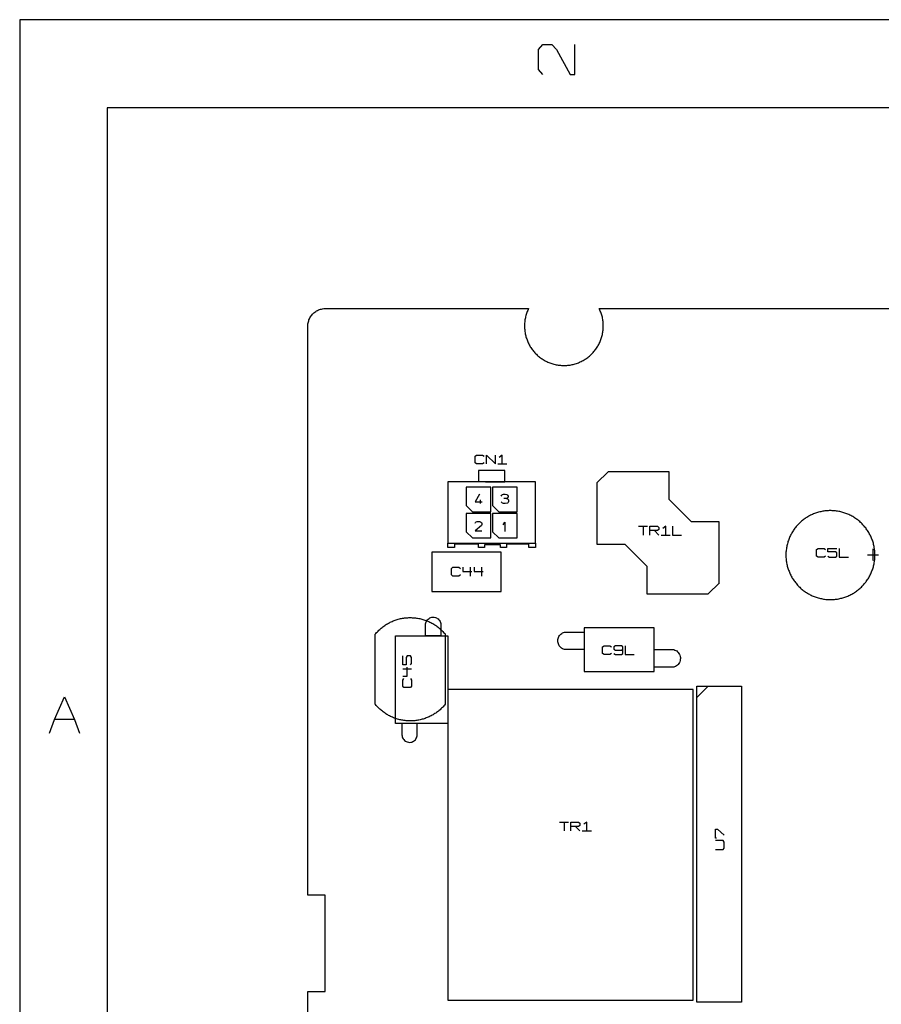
# Model space of a CAD drawing. Extents: x -93 to 502, y -337 to 504.
# Tile 9 of 15: x -93 to 185, y 185 to 504. Entities that reach past the tile are written whole.
import ezdxf

# ---------------------------------------------------------------- set-up
doc = ezdxf.new("R2010")
doc.units = 0
doc.layers.add('1', color=1, linetype='CONTINUOUS')

msp = doc.modelspace()

# ---------------------------------------------------------------- linework, layer by layer
at = {"layer": '1'}
for p, q in [((501.08, 503.6), (-93.1, 503.6)), ((-93.1, 503.6), (-93.1, -336.68)), ((74.5, 493.97), (75.98, 495.6)), ((74.5, 487.5), (74.5, 493.97)), ((75.98, 495.6), (78.9, 495.6)), ((78.9, 495.6), (80.38, 493.97)), ((80.38, 493.97), (84.8, 485.9)), ((86.28, 485.9), (86.28, 495.6)), ((75.98, 485.9), (74.5, 487.5)), ((84.8, 485.9), (86.28, 485.9)), ((472.78, 475.12), (-64.8, 475.12)), ((-64.8, 475.12), (-64.8, -308.2)), ((0.68, 407.25), (0.85, 407.57)), ((0.85, 407.57), (1.05, 407.85)), ((1.05, 407.85), (1.25, 408.12)), ((1.25, 408.12), (1.48, 408.4)), ((1.48, 408.4), (1.73, 408.65)), ((1.73, 408.65), (1.98, 408.87)), ((1.98, 408.87), (2.25, 409.1)), ((2.25, 409.1), (2.55, 409.3)), ((2.55, 409.3), (2.83, 409.47)), ((2.83, 409.47), (3.15, 409.65)), ((3.15, 409.65), (3.45, 409.8)), ((3.45, 409.8), (3.78, 409.92)), ((3.78, 409.92), (4.13, 410.02)), ((4.13, 410.02), (4.45, 410.1)), ((4.45, 410.1), (4.8, 410.17)), ((4.8, 410.17), (5.15, 410.22)), ((5.15, 410.22), (5.5, 410.25)), ((5.5, 410.25), (5.65, 410.25)), ((5.65, 410.25), (71.35, 410.25)), ((70.33, 407.3), (70.25, 406.95)), ((70.4, 407.62), (70.33, 407.3)), ((70.48, 407.97), (70.4, 407.62)), ((70.58, 408.3), (70.48, 407.97)), ((70.68, 408.62), (70.58, 408.3)), ((70.8, 408.95), (70.68, 408.62)), ((70.93, 409.27), (70.8, 408.95)), ((71.05, 409.6), (70.93, 409.27)), ((71.2, 409.92), (71.05, 409.6)), ((71.35, 410.25), (71.2, 409.92)), ((94.25, 410.05), (94.15, 410.25)), ((94.15, 410.25), (316.08, 410.25)), ((94.4, 409.75), (94.25, 410.05)), ((94.53, 409.42), (94.4, 409.75)), ((94.65, 409.1), (94.53, 409.42)), ((94.78, 408.77), (94.65, 409.1)), ((94.88, 408.45), (94.78, 408.77)), ((95, 408.1), (94.88, 408.45)), ((95.08, 407.77), (95, 408.1)), ((95.18, 407.42), (95.08, 407.77)), ((95.23, 407.1), (95.18, 407.42)), ((0, 404.92), (0.05, 405.27)), ((0, 404.57), (0, 404.92)), ((0, 220.67), (0, 404.57)), ((0.05, 405.27), (0.1, 405.62)), ((0.1, 405.62), (0.18, 405.97)), ((0.18, 405.97), (0.28, 406.3)), ((0.28, 406.3), (0.38, 406.62)), ((0.38, 406.62), (0.53, 406.95)), ((0.53, 406.95), (0.68, 407.25)), ((70.05, 405.22), (70.03, 404.87)), ((70.03, 404.87), (70.03, 404.52)), ((70.03, 404.52), (70.03, 404.17)), ((70.03, 404.17), (70.05, 403.82)), ((70.1, 405.92), (70.05, 405.57)), ((70.05, 405.57), (70.05, 405.22)), ((70.13, 406.27), (70.1, 405.92)), ((70.18, 406.6), (70.13, 406.27)), ((70.25, 406.95), (70.18, 406.6)), ((95.3, 406.75), (95.23, 407.1)), ((95.35, 406.4), (95.3, 406.75)), ((95.4, 406.07), (95.35, 406.4)), ((95.43, 405.72), (95.4, 406.07)), ((95.48, 405.37), (95.43, 405.72)), ((95.48, 405.02), (95.48, 405.37)), ((95.48, 404.67), (95.48, 405.02)), ((95.48, 404.32), (95.48, 404.67)), ((95.48, 403.97), (95.48, 404.32)), ((70.05, 403.82), (70.08, 403.47)), ((70.08, 403.47), (70.1, 403.15)), ((70.1, 403.15), (70.15, 402.8)), ((70.15, 402.8), (70.2, 402.45)), ((70.2, 402.45), (70.28, 402.1)), ((70.28, 402.1), (70.35, 401.77)), ((70.35, 401.77), (70.43, 401.42)), ((70.43, 401.42), (70.5, 401.1)), ((70.5, 401.1), (70.6, 400.75)), ((94.95, 400.9), (95.05, 401.22)), ((95.05, 401.22), (95.13, 401.57)), ((95.13, 401.57), (95.2, 401.9)), ((95.2, 401.9), (95.28, 402.25)), ((95.28, 402.25), (95.33, 402.6)), ((95.33, 402.6), (95.38, 402.95)), ((95.38, 402.95), (95.43, 403.27)), ((95.43, 403.27), (95.45, 403.62)), ((95.45, 403.62), (95.48, 403.97)), ((70.6, 400.75), (70.73, 400.42)), ((70.73, 400.42), (70.85, 400.1)), ((70.85, 400.1), (70.98, 399.77)), ((70.98, 399.77), (71.1, 399.45)), ((71.1, 399.45), (71.25, 399.15)), ((71.25, 399.15), (71.4, 398.82)), ((71.4, 398.82), (71.55, 398.52)), ((71.55, 398.52), (71.73, 398.22)), ((71.73, 398.22), (71.9, 397.92)), ((71.9, 397.92), (72.1, 397.62)), ((93.5, 397.75), (93.68, 398.05)), ((93.68, 398.05), (93.85, 398.35)), ((93.85, 398.35), (94.03, 398.65)), ((94.03, 398.65), (94.18, 398.95)), ((94.18, 398.95), (94.33, 399.27)), ((94.33, 399.27), (94.48, 399.6)), ((94.48, 399.6), (94.6, 399.92)), ((94.6, 399.92), (94.73, 400.25)), ((94.73, 400.25), (94.85, 400.57)), ((94.85, 400.57), (94.95, 400.9)), ((72.1, 397.62), (72.3, 397.32)), ((72.3, 397.32), (72.5, 397.05)), ((72.5, 397.05), (72.7, 396.77)), ((72.7, 396.77), (72.93, 396.5)), ((72.93, 396.5), (73.15, 396.22)), ((73.15, 396.22), (73.38, 395.97)), ((73.38, 395.97), (73.63, 395.72)), ((73.63, 395.72), (73.85, 395.47)), ((73.85, 395.47), (74.13, 395.22)), ((74.13, 395.22), (74.38, 395)), ((74.38, 395), (74.63, 394.77)), ((74.63, 394.77), (74.9, 394.55)), ((90.45, 394.42), (90.73, 394.65)), ((90.73, 394.65), (91, 394.87)), ((91, 394.87), (91.25, 395.1)), ((91.25, 395.1), (91.5, 395.32)), ((91.5, 395.32), (91.75, 395.57)), ((91.75, 395.57), (92, 395.82)), ((92, 395.82), (92.23, 396.07)), ((92.23, 396.07), (92.48, 396.35)), ((92.48, 396.35), (92.68, 396.62)), ((92.68, 396.62), (92.9, 396.9)), ((92.9, 396.9), (93.1, 397.17)), ((93.1, 397.17), (93.3, 397.45)), ((93.3, 397.45), (93.5, 397.75)), ((74.9, 394.55), (75.18, 394.35)), ((75.18, 394.35), (75.48, 394.15)), ((75.48, 394.15), (75.75, 393.95)), ((75.75, 393.95), (76.05, 393.75)), ((76.05, 393.75), (76.35, 393.57)), ((76.35, 393.57), (76.65, 393.4)), ((76.65, 393.4), (76.95, 393.25)), ((76.95, 393.25), (77.28, 393.1)), ((77.28, 393.1), (77.58, 392.95)), ((77.58, 392.95), (77.9, 392.8)), ((77.9, 392.8), (78.23, 392.67)), ((78.23, 392.67), (78.55, 392.55)), ((78.55, 392.55), (78.9, 392.45)), ((78.9, 392.45), (79.23, 392.35)), ((79.23, 392.35), (79.55, 392.25)), ((79.55, 392.25), (79.9, 392.17)), ((79.9, 392.17), (80.23, 392.1)), ((80.23, 392.1), (80.58, 392.05)), ((80.58, 392.05), (80.93, 391.97)), ((80.93, 391.97), (81.28, 391.95)), ((81.28, 391.95), (81.63, 391.9)), ((81.63, 391.9), (81.95, 391.87)), ((81.95, 391.87), (82.3, 391.85)), ((82.3, 391.85), (82.65, 391.85)), ((82.65, 391.85), (83, 391.85)), ((83, 391.85), (83.35, 391.87)), ((83.35, 391.87), (83.7, 391.87)), ((83.7, 391.87), (84.05, 391.92)), ((84.05, 391.92), (84.4, 391.95)), ((84.4, 391.95), (84.73, 392)), ((84.73, 392), (85.08, 392.07)), ((85.08, 392.07), (85.43, 392.12)), ((85.43, 392.12), (85.75, 392.2)), ((85.75, 392.2), (86.1, 392.3)), ((86.1, 392.3), (86.43, 392.4)), ((86.43, 392.4), (86.78, 392.5)), ((86.78, 392.5), (87.1, 392.62)), ((87.1, 392.62), (87.43, 392.72)), ((87.43, 392.72), (87.75, 392.87)), ((87.75, 392.87), (88.05, 393)), ((88.05, 393), (88.38, 393.15)), ((88.38, 393.15), (88.68, 393.32)), ((88.68, 393.32), (89, 393.47)), ((89, 393.47), (89.3, 393.65)), ((89.3, 393.65), (89.6, 393.85)), ((89.6, 393.85), (89.88, 394.02)), ((89.88, 394.02), (90.18, 394.22)), ((90.18, 394.22), (90.45, 394.42)), ((54.05, 362.5), (54.53, 362.85)), ((54.53, 362.85), (56.48, 362.85)), ((56.48, 362.85), (56.95, 362.5)), ((57.73, 360.02), (57.73, 362.85)), ((57.73, 362.85), (60.63, 360.02)), ((60.63, 360.02), (60.63, 362.85)), ((62.85, 362.85), (61.88, 362.15)), ((62.85, 360.02), (62.85, 362.85)), ((54.05, 360.37), (54.05, 362.5)), ((54.53, 360.02), (54.05, 360.37)), ((56.48, 360.02), (54.53, 360.02)), ((56.95, 360.37), (56.48, 360.02)), ((61.4, 360.02), (64.3, 360.02)), ((63.65, 357.9), (55.18, 357.9)), ((55.18, 357.9), (55.18, 354.22)), ((63.65, 354.22), (63.65, 357.9)), ((97.03, 357.52), (93.43, 353.92)), ((116.78, 357.52), (97.03, 357.52)), ((116.78, 348.52), (116.78, 357.52)), ((45.28, 354.22), (45.28, 334.42)), ((73.55, 354.22), (45.28, 354.22)), ((57.43, 354.22), (63.65, 354.22)), ((73.55, 334.42), (73.55, 354.22)), ((93.43, 353.92), (93.43, 334.15)), ((59.13, 352.52), (51.2, 352.52)), ((51.2, 352.52), (51.2, 346.57)), ((55.45, 350.25), (54.05, 347.8)), ((59.13, 344.6), (59.13, 352.52)), ((67.63, 352.52), (59.7, 352.52)), ((59.7, 352.52), (59.7, 346.57)), ((62.65, 349.9), (62.9, 350.12)), ((62.9, 350.12), (63.28, 350.25)), ((63.28, 350.25), (63.8, 350.25)), ((63.8, 350.25), (64.3, 350.12)), ((64.3, 350.12), (64.58, 349.9)), ((67.63, 344.6), (67.63, 352.52)), ((54.05, 347.8), (56.35, 347.8)), ((55.7, 348.4), (55.7, 347.22)), ((62.53, 349.65), (62.65, 349.9)), ((62.9, 347.32), (62.53, 347.8)), ((63.28, 347.22), (62.9, 347.32)), ((63.8, 347.22), (63.28, 347.22)), ((64.18, 348.82), (63.4, 348.82)), ((64.48, 347.32), (63.8, 347.22)), ((64.48, 348.95), (64.18, 348.82)), ((64.18, 348.82), (64.58, 348.75)), ((64.58, 349.07), (64.48, 348.95)), ((64.7, 347.57), (64.48, 347.32)), ((64.58, 349.9), (64.7, 349.65)), ((64.7, 349.3), (64.58, 349.07)), ((64.58, 348.75), (64.83, 348.4)), ((64.7, 349.65), (64.7, 349.3)), ((64.83, 347.92), (64.7, 347.57)), ((64.83, 348.4), (64.83, 347.92)), ((123.98, 341.35), (116.78, 348.52)), ((51.2, 346.57), (53.2, 344.6)), ((59.13, 344.02), (51.2, 344.02)), ((51.2, 344.02), (51.2, 338.1)), ((53.2, 344.6), (59.13, 344.6)), ((59.13, 336.12), (59.13, 344.02)), ((59.7, 346.57), (61.68, 344.6)), ((67.63, 344.02), (59.7, 344.02)), ((59.7, 344.02), (59.7, 338.1)), ((61.68, 344.6), (67.63, 344.6)), ((67.63, 336.12), (67.63, 344.02)), ((163.1, 343.73), (162.8, 343.6)), ((163.42, 343.88), (163.1, 343.73)), ((163.75, 344), (163.42, 343.88)), ((164.07, 344.13), (163.75, 344)), ((164.42, 344.23), (164.07, 344.13)), ((164.75, 344.33), (164.42, 344.23)), ((165.07, 344.43), (164.75, 344.33)), ((165.42, 344.53), (165.07, 344.43)), ((165.75, 344.6), (165.42, 344.53)), ((166.1, 344.68), (165.75, 344.6)), ((166.45, 344.73), (166.1, 344.68)), ((166.8, 344.8), (166.45, 344.73)), ((167.12, 344.83), (166.8, 344.8)), ((167.47, 344.88), (167.12, 344.83)), ((167.82, 344.9), (167.47, 344.88)), ((168.18, 344.93), (167.82, 344.9)), ((168.53, 344.95), (168.18, 344.93)), ((168.88, 344.95), (168.53, 344.95)), ((169.1, 344.95), (168.88, 344.95)), ((169.45, 344.93), (169.1, 344.95)), ((169.8, 344.9), (169.45, 344.93)), ((170.15, 344.88), (169.8, 344.9)), ((170.5, 344.85), (170.15, 344.88)), ((170.85, 344.8), (170.5, 344.85)), ((171.2, 344.75), (170.85, 344.8)), ((171.55, 344.7), (171.2, 344.75)), ((171.88, 344.63), (171.55, 344.7)), ((172.23, 344.55), (171.88, 344.63)), ((172.55, 344.45), (172.23, 344.55)), ((172.9, 344.38), (172.55, 344.45)), ((173.23, 344.28), (172.9, 344.38)), ((173.58, 344.15), (173.23, 344.28)), ((173.9, 344.05), (173.58, 344.15)), ((174.23, 343.93), (173.9, 344.05)), ((174.55, 343.78), (174.23, 343.93)), ((174.85, 343.65), (174.55, 343.78)), ((54.05, 340.87), (54.18, 341.12)), ((54.18, 341.12), (54.43, 341.35)), ((54.43, 341.35), (54.73, 341.47)), ((54.73, 341.47), (55.53, 341.47)), ((55.53, 341.47), (55.8, 341.35)), ((55.8, 341.35), (56.08, 341.12)), ((56.08, 341.12), (56.23, 340.87)), ((56.23, 340.87), (56.23, 340.42)), ((63.15, 340.32), (63.65, 341.2)), ((63.65, 341.2), (63.65, 338.17)), ((132.95, 341.35), (123.98, 341.35)), ((132.95, 321.57), (132.95, 341.35)), ((158.55, 340.58), (158.3, 340.33)), ((158.8, 340.83), (158.55, 340.58)), ((159.05, 341.05), (158.8, 340.83)), ((159.3, 341.3), (159.05, 341.05)), ((159.57, 341.53), (159.3, 341.3)), ((159.85, 341.75), (159.57, 341.53)), ((160.12, 341.95), (159.85, 341.75)), ((160.4, 342.18), (160.12, 341.95)), ((160.67, 342.38), (160.4, 342.18)), ((160.97, 342.58), (160.67, 342.38)), ((161.25, 342.75), (160.97, 342.58)), ((161.55, 342.95), (161.25, 342.75)), ((161.85, 343.1), (161.55, 342.95)), ((162.17, 343.28), (161.85, 343.1)), ((162.47, 343.45), (162.17, 343.28)), ((162.8, 343.6), (162.47, 343.45)), ((175.18, 343.5), (174.85, 343.65)), ((175.48, 343.33), (175.18, 343.5)), ((175.8, 343.18), (175.48, 343.33)), ((176.1, 343), (175.8, 343.18)), ((176.4, 342.83), (176.1, 343)), ((176.7, 342.63), (176.4, 342.83)), ((176.98, 342.45), (176.7, 342.63)), ((177.28, 342.23), (176.98, 342.45)), ((177.55, 342.03), (177.28, 342.23)), ((177.83, 341.83), (177.55, 342.03)), ((178.1, 341.6), (177.83, 341.83)), ((178.35, 341.38), (178.1, 341.6)), ((178.63, 341.13), (178.35, 341.38)), ((178.88, 340.9), (178.63, 341.13)), ((179.13, 340.65), (178.88, 340.9)), ((179.38, 340.4), (179.13, 340.65)), ((51.2, 338.1), (53.2, 336.12)), ((56.08, 340.17), (54.05, 338.45)), ((54.05, 338.45), (56.23, 338.45)), ((56.23, 340.42), (56.08, 340.17)), ((59.7, 338.1), (61.68, 336.12)), ((106.88, 339.87), (109.78, 339.87)), ((108.33, 339.87), (108.33, 337.05)), ((110.55, 337.05), (110.55, 339.87)), ((110.55, 339.87), (112.98, 339.87)), ((112.98, 338.47), (110.55, 338.47)), ((112, 338.47), (113.45, 337.05)), ((112.98, 339.87), (113.45, 339.52)), ((113.45, 338.82), (112.98, 338.47)), ((113.45, 339.52), (113.45, 338.82)), ((115.68, 339.87), (114.7, 339.17)), ((115.68, 337.05), (115.68, 339.87)), ((117.9, 339.87), (117.9, 337.05)), ((156.27, 337.48), (156.12, 337.18)), ((156.45, 337.8), (156.27, 337.48)), ((156.62, 338.1), (156.45, 337.8)), ((156.82, 338.38), (156.62, 338.1)), ((157, 338.68), (156.82, 338.38)), ((157.2, 338.95), (157, 338.68)), ((157.42, 339.25), (157.2, 338.95)), ((157.62, 339.53), (157.42, 339.25)), ((157.85, 339.8), (157.62, 339.53)), ((158.07, 340.05), (157.85, 339.8)), ((158.3, 340.33), (158.07, 340.05)), ((179.6, 340.15), (179.38, 340.4)), ((179.83, 339.88), (179.6, 340.15)), ((180.05, 339.6), (179.83, 339.88)), ((180.28, 339.33), (180.05, 339.6)), ((180.48, 339.05), (180.28, 339.33)), ((180.68, 338.78), (180.48, 339.05)), ((180.88, 338.48), (180.68, 338.78)), ((181.08, 338.18), (180.88, 338.48)), ((181.25, 337.9), (181.08, 338.18)), ((181.43, 337.58), (181.25, 337.9)), ((181.6, 337.28), (181.43, 337.58)), ((45.28, 333), (45.28, 334.42)), ((45.28, 334.42), (73.55, 334.42)), ((45.28, 334.42), (73.55, 334.42)), ((47.4, 334.12), (47.4, 333)), ((55.18, 334.12), (47.4, 334.12)), ((53.2, 336.12), (59.13, 336.12)), ((55.18, 333), (55.18, 334.12)), ((61.68, 336.12), (67.63, 336.12)), ((71.45, 334.12), (64.23, 334.12)), ((64.23, 334.12), (64.23, 333)), ((71.45, 333), (71.45, 334.12)), ((73.55, 334.42), (73.55, 333)), ((93.43, 334.15), (102.4, 334.15)), ((102.4, 334.15), (109.6, 326.97)), ((114.23, 337.05), (117.13, 337.05)), ((117.9, 337.05), (120.8, 337.05)), ((154.97, 334.25), (154.9, 333.93)), ((155.07, 334.6), (154.97, 334.25)), ((155.17, 334.93), (155.07, 334.6)), ((155.3, 335.25), (155.17, 334.93)), ((155.4, 335.58), (155.3, 335.25)), ((155.52, 335.9), (155.4, 335.58)), ((155.67, 336.23), (155.52, 335.9)), ((155.8, 336.55), (155.67, 336.23)), ((155.95, 336.88), (155.8, 336.55)), ((156.12, 337.18), (155.95, 336.88)), ((181.75, 336.98), (181.6, 337.28)), ((181.9, 336.65), (181.75, 336.98)), ((182.05, 336.33), (181.9, 336.65)), ((182.18, 336.03), (182.05, 336.33)), ((182.3, 335.7), (182.18, 336.03)), ((182.43, 335.35), (182.3, 335.7)), ((182.55, 335.03), (182.43, 335.35)), ((182.65, 334.7), (182.55, 335.03)), ((182.75, 334.38), (182.65, 334.7)), ((182.83, 334.03), (182.75, 334.38)), ((40.03, 331.55), (40.03, 318.83)), ((62.53, 331.55), (40.03, 331.55)), ((47.4, 333), (45.28, 333)), ((57.15, 333), (55.18, 333)), ((62.25, 333.85), (57.15, 333.85)), ((57.15, 333.85), (57.15, 333)), ((62.25, 333), (62.25, 333.85)), ((64.23, 333), (62.25, 333)), ((62.53, 318.83), (62.53, 331.55)), ((73.55, 333), (71.45, 333)), ((154.52, 331.15), (154.5, 330.8)), ((154.55, 331.85), (154.52, 331.5)), ((154.52, 331.5), (154.52, 331.15)), ((154.6, 332.2), (154.55, 331.85)), ((154.65, 332.55), (154.6, 332.2)), ((154.7, 332.88), (154.65, 332.55)), ((154.75, 333.23), (154.7, 332.88)), ((154.82, 333.58), (154.75, 333.23)), ((154.9, 333.93), (154.82, 333.58)), ((164.4, 332.35), (164.88, 332.7)), ((164.4, 330.23), (164.4, 332.35)), ((164.88, 332.7), (166.83, 332.7)), ((166.83, 332.7), (167.3, 332.35)), ((168.08, 331.63), (168.08, 332.7)), ((168.08, 332.7), (171, 332.7)), ((170.5, 331.63), (168.08, 331.63)), ((171, 331.28), (170.5, 331.63)), ((171, 330.23), (171, 331.28)), ((171.75, 332.7), (171.75, 329.85)), ((182.68, 328.78), (182.68, 332.65)), ((182.9, 333.68), (182.83, 334.03)), ((182.98, 333.35), (182.9, 333.68)), ((183.05, 333), (182.98, 333.35)), ((183.1, 332.65), (183.05, 333)), ((183.15, 332.3), (183.1, 332.65)), ((183.18, 331.98), (183.15, 332.3)), ((183.2, 331.62), (183.18, 331.98)), ((183.23, 331.27), (183.2, 331.62)), ((183.25, 330.92), (183.23, 331.27)), ((154.5, 330.8), (154.5, 330.45)), ((154.5, 330.45), (154.52, 330.1)), ((154.52, 330.1), (154.52, 329.75)), ((154.52, 329.75), (154.55, 329.4)), ((154.55, 329.4), (154.57, 329.05)), ((154.57, 329.05), (154.62, 328.72)), ((154.62, 328.72), (154.67, 328.37)), ((154.67, 328.37), (154.72, 328.02)), ((154.72, 328.02), (154.8, 327.67)), ((164.88, 329.85), (164.4, 330.23)), ((166.83, 329.85), (164.88, 329.85)), ((167.3, 330.23), (166.83, 329.85)), ((168.08, 330.23), (168.58, 329.85)), ((168.58, 329.85), (170.5, 329.85)), ((170.5, 329.85), (171, 330.23)), ((171.75, 329.85), (174.68, 329.85)), ((180.9, 330.7), (184.45, 330.7)), ((182.9, 327.45), (182.98, 327.8)), ((182.98, 327.8), (183.05, 328.12)), ((183.05, 328.12), (183.1, 328.47)), ((183.1, 328.47), (183.15, 328.82)), ((183.15, 328.82), (183.18, 329.17)), ((183.18, 329.17), (183.2, 329.52)), ((183.2, 329.52), (183.23, 329.87)), ((183.23, 329.87), (183.25, 330.22)), ((183.25, 330.57), (183.25, 330.92)), ((183.25, 330.22), (183.25, 330.57)), ((46.4, 326.28), (46.88, 326.63)), ((46.4, 324.15), (46.4, 326.28)), ((46.88, 326.63), (48.83, 326.63)), ((48.83, 326.63), (49.3, 326.28)), ((50.08, 326.63), (50.08, 325.23)), ((50.08, 325.23), (53, 325.23)), ((52.5, 326.63), (52.5, 323.8)), ((53.75, 326.63), (53.75, 325.23)), ((53.75, 325.23), (56.68, 325.23)), ((56.18, 326.63), (56.18, 323.8)), ((109.6, 326.97), (109.6, 318)), ((154.8, 327.67), (154.87, 327.35)), ((154.87, 327.35), (154.95, 327)), ((154.95, 327), (155.05, 326.67)), ((155.05, 326.67), (155.15, 326.32)), ((155.15, 326.32), (155.25, 326)), ((155.25, 326), (155.37, 325.67)), ((155.37, 325.67), (155.5, 325.35)), ((155.5, 325.35), (155.62, 325.02)), ((155.62, 325.02), (155.75, 324.7)), ((155.75, 324.7), (155.9, 324.37)), ((181.9, 324.47), (182.05, 324.8)), ((182.05, 324.8), (182.18, 325.12)), ((182.18, 325.12), (182.3, 325.45)), ((182.3, 325.45), (182.43, 325.77)), ((182.43, 325.77), (182.55, 326.1)), ((182.55, 326.1), (182.65, 326.45)), ((182.65, 326.45), (182.75, 326.77)), ((182.75, 326.77), (182.83, 327.1)), ((182.83, 327.1), (182.9, 327.45)), ((46.88, 323.8), (46.4, 324.15)), ((48.83, 323.8), (46.88, 323.8)), ((49.3, 324.15), (48.83, 323.8)), ((129.35, 318), (133, 321.62)), ((155.9, 324.37), (156.05, 324.07)), ((156.05, 324.07), (156.22, 323.75)), ((156.22, 323.75), (156.4, 323.45)), ((156.4, 323.45), (156.57, 323.15)), ((156.57, 323.15), (156.75, 322.85)), ((156.75, 322.85), (156.95, 322.55)), ((156.95, 322.55), (157.15, 322.27)), ((157.15, 322.27), (157.35, 322)), ((157.35, 322), (157.55, 321.72)), ((157.55, 321.72), (157.77, 321.45)), ((157.77, 321.45), (158, 321.17)), ((179.83, 321.25), (180.05, 321.52)), ((180.05, 321.52), (180.28, 321.8)), ((180.28, 321.8), (180.48, 322.07)), ((180.48, 322.07), (180.68, 322.37)), ((180.68, 322.37), (180.88, 322.65)), ((180.88, 322.65), (181.08, 322.95)), ((181.08, 322.95), (181.25, 323.25)), ((181.25, 323.25), (181.43, 323.55)), ((181.43, 323.55), (181.58, 323.85)), ((181.58, 323.85), (181.75, 324.17)), ((181.75, 324.17), (181.9, 324.47)), ((40.03, 318.83), (62.53, 318.83)), ((158, 321.17), (158.22, 320.9)), ((158.22, 320.9), (158.47, 320.65)), ((158.47, 320.65), (158.72, 320.4)), ((158.72, 320.4), (158.97, 320.17)), ((158.97, 320.17), (159.22, 319.92)), ((159.22, 319.92), (159.47, 319.7)), ((159.47, 319.7), (159.75, 319.47)), ((159.75, 319.47), (160.02, 319.25)), ((160.02, 319.25), (160.3, 319.05)), ((160.3, 319.05), (160.57, 318.82)), ((160.57, 318.82), (160.87, 318.62)), ((160.87, 318.62), (161.15, 318.45)), ((161.15, 318.45), (161.45, 318.25)), ((161.45, 318.25), (161.75, 318.07)), ((176.1, 318.15), (176.4, 318.32)), ((176.4, 318.32), (176.7, 318.5)), ((176.7, 318.5), (176.98, 318.7)), ((176.98, 318.7), (177.28, 318.9)), ((177.28, 318.9), (177.55, 319.1)), ((177.55, 319.1), (177.83, 319.32)), ((177.83, 319.32), (178.1, 319.55)), ((178.1, 319.55), (178.35, 319.77)), ((178.35, 319.77), (178.63, 320)), ((178.63, 320), (178.88, 320.25)), ((178.88, 320.25), (179.13, 320.5)), ((179.13, 320.5), (179.38, 320.75)), ((179.38, 320.75), (179.6, 321)), ((179.6, 321), (179.83, 321.25)), ((109.6, 318), (129.35, 318)), ((161.75, 318.07), (162.07, 317.92)), ((162.07, 317.92), (162.37, 317.75)), ((162.37, 317.75), (162.67, 317.6)), ((162.67, 317.6), (163, 317.45)), ((163, 317.45), (163.32, 317.32)), ((163.32, 317.32), (163.65, 317.17)), ((163.65, 317.17), (163.97, 317.05)), ((163.97, 317.05), (164.3, 316.95)), ((164.3, 316.95), (164.62, 316.82)), ((164.62, 316.82), (164.97, 316.75)), ((164.97, 316.75), (165.3, 316.65)), ((165.3, 316.65), (165.65, 316.57)), ((165.65, 316.57), (166, 316.5)), ((166, 316.5), (166.32, 316.42)), ((166.32, 316.42), (166.67, 316.37)), ((166.67, 316.37), (167.02, 316.32)), ((167.02, 316.32), (167.37, 316.27)), ((167.37, 316.27), (167.72, 316.25)), ((167.72, 316.25), (168.07, 316.22)), ((168.07, 316.22), (168.4, 316.2)), ((168.4, 316.2), (168.75, 316.2)), ((168.75, 316.2), (169.1, 316.2)), ((169.1, 316.2), (169.45, 316.2)), ((169.45, 316.2), (169.8, 316.22)), ((169.8, 316.22), (170.15, 316.25)), ((170.15, 316.25), (170.5, 316.3)), ((170.5, 316.3), (170.85, 316.32)), ((170.85, 316.32), (171.2, 316.37)), ((171.2, 316.37), (171.55, 316.45)), ((171.55, 316.45), (171.88, 316.52)), ((171.88, 316.52), (172.23, 316.6)), ((172.23, 316.6), (172.55, 316.67)), ((172.55, 316.67), (172.9, 316.77)), ((172.9, 316.77), (173.23, 316.87)), ((173.23, 316.87), (173.55, 316.97)), ((173.55, 316.97), (173.9, 317.1)), ((173.9, 317.1), (174.23, 317.22)), ((174.23, 317.22), (174.55, 317.35)), ((174.55, 317.35), (174.85, 317.5)), ((174.85, 317.5), (175.18, 317.65)), ((175.18, 317.65), (175.48, 317.8)), ((175.48, 317.8), (175.8, 317.97)), ((175.8, 317.97), (176.1, 318.15)), ((26.05, 308.55), (26.35, 308.7)), ((26.35, 308.7), (26.65, 308.88)), ((26.65, 308.88), (26.98, 309.03)), ((26.98, 309.03), (27.3, 309.15)), ((27.3, 309.15), (27.6, 309.3)), ((27.6, 309.3), (27.93, 309.43)), ((27.93, 309.43), (28.28, 309.55)), ((28.28, 309.55), (28.6, 309.65)), ((28.6, 309.65), (28.93, 309.75)), ((28.93, 309.75), (29.25, 309.85)), ((29.25, 309.85), (29.6, 309.95)), ((29.6, 309.95), (29.93, 310.03)), ((29.93, 310.03), (30.28, 310.1)), ((30.28, 310.1), (30.63, 310.15)), ((30.63, 310.15), (30.98, 310.2)), ((30.98, 310.2), (31.3, 310.25)), ((31.3, 310.25), (31.65, 310.3)), ((31.65, 310.3), (32, 310.33)), ((32, 310.33), (32.35, 310.35)), ((32.35, 310.35), (32.7, 310.38)), ((32.7, 310.38), (33.05, 310.38)), ((33.05, 310.38), (33.4, 310.38)), ((33.4, 310.38), (33.75, 310.35)), ((33.75, 310.35), (34.1, 310.33)), ((34.1, 310.33), (34.45, 310.3)), ((34.45, 310.3), (34.8, 310.28)), ((34.8, 310.28), (35.13, 310.23)), ((35.13, 310.23), (35.48, 310.18)), ((35.48, 310.18), (35.83, 310.13)), ((35.83, 310.13), (36.18, 310.05)), ((36.18, 310.05), (36.5, 309.98)), ((36.5, 309.98), (36.85, 309.88)), ((36.85, 309.88), (37.18, 309.8)), ((37.18, 309.8), (37.5, 309.68)), ((37.5, 309.68), (37.85, 309.58)), ((37.85, 309.58), (38.18, 309.45)), ((38.08, 308.38), (38.15, 308.73)), ((38.15, 308.73), (38.28, 309.05)), ((38.18, 309.45), (38.5, 309.33)), ((38.28, 309.05), (38.43, 309.35)), ((38.43, 309.35), (38.65, 309.65)), ((38.5, 309.33), (38.83, 309.2)), ((38.65, 309.65), (38.88, 309.88)), ((38.83, 309.2), (39.13, 309.08)), ((38.88, 309.88), (39.18, 310.1)), ((39.13, 309.08), (39.45, 308.93)), ((39.18, 310.1), (39.48, 310.28)), ((39.45, 308.93), (39.78, 308.75)), ((39.48, 310.28), (39.8, 310.4)), ((39.78, 308.75), (40.08, 308.6)), ((39.8, 310.4), (40.13, 310.48)), ((40.13, 310.48), (40.48, 310.5)), ((40.48, 310.5), (40.53, 310.5)), ((40.53, 310.5), (40.88, 310.48)), ((40.88, 310.48), (41.23, 310.4)), ((41.23, 310.4), (41.55, 310.3)), ((41.55, 310.3), (41.85, 310.13)), ((41.85, 310.13), (42.13, 309.93)), ((42.13, 309.93), (42.38, 309.68)), ((42.38, 309.68), (42.6, 309.4)), ((42.6, 309.4), (42.78, 309.1)), ((42.78, 309.1), (42.9, 308.78)), ((42.9, 308.78), (42.98, 308.43)), ((22, 305.25), (22.25, 305.53)), ((22.25, 305.53), (22.48, 305.78)), ((22.48, 305.78), (22.73, 306.03)), ((22.73, 306.03), (22.98, 306.28)), ((22.98, 306.28), (23.23, 306.53)), ((23.23, 306.53), (23.48, 306.75)), ((23.48, 306.75), (23.75, 306.98)), ((23.75, 306.98), (24, 307.2)), ((24, 307.2), (24.28, 307.4)), ((24.28, 307.4), (24.58, 307.63)), ((24.58, 307.63), (24.85, 307.83)), ((24.85, 307.83), (25.15, 308)), ((25.15, 308), (25.43, 308.2)), ((25.43, 308.2), (25.73, 308.38)), ((25.73, 308.38), (26.05, 308.55)), ((38.05, 308.03), (38.08, 308.38)), ((38.05, 304.43), (38.05, 308.03)), ((40.08, 308.6), (40.38, 308.43)), ((40.38, 308.43), (40.68, 308.25)), ((40.68, 308.25), (40.98, 308.08)), ((40.98, 308.08), (41.28, 307.88)), ((41.28, 307.88), (41.55, 307.68)), ((41.55, 307.68), (41.83, 307.48)), ((41.83, 307.48), (42.1, 307.25)), ((42.1, 307.25), (42.38, 307.05)), ((42.38, 307.05), (42.65, 306.83)), ((42.65, 306.83), (42.9, 306.58)), ((42.9, 306.58), (43.18, 306.35)), ((42.98, 308.43), (43, 308.08)), ((43, 308.08), (43, 308.03)), ((43, 308.03), (43, 304.43)), ((43.18, 306.35), (43.43, 306.1)), ((43.43, 306.1), (43.65, 305.85)), ((43.65, 305.85), (43.9, 305.6)), ((43.9, 305.6), (44.13, 305.35)), ((82.35, 305.45), (82.68, 305.6)), ((82.68, 305.6), (82.93, 305.68)), ((82.93, 305.68), (85.75, 305.68)), ((85.75, 305.68), (89.3, 305.68)), ((111.93, 307.1), (89.3, 307.1)), ((89.3, 307.1), (89.3, 292.95)), ((111.93, 292.95), (111.93, 307.1)), ((21.78, 305), (22, 305.25)), ((21.78, 282.35), (21.78, 305)), ((28.3, 276.13), (28.3, 304.43)), ((28.3, 304.43), (45.28, 304.43)), ((43, 304.43), (38.05, 304.43)), ((44.13, 305.35), (44.35, 305.08)), ((44.35, 305.08), (44.43, 305)), ((44.43, 305), (44.43, 293.68)), ((45.28, 304.43), (45.28, 276.13)), ((80.8, 302.9), (80.83, 303.25)), ((80.83, 302.55), (80.8, 302.9)), ((80.83, 303.25), (80.9, 303.6)), ((80.88, 302.2), (80.83, 302.55)), ((80.9, 303.6), (81, 303.93)), ((81, 303.93), (81.15, 304.25)), ((81.15, 304.25), (81.33, 304.55)), ((81.33, 304.55), (81.55, 304.8)), ((81.55, 304.8), (81.8, 305.05)), ((81.8, 305.05), (82.08, 305.28)), ((82.08, 305.28), (82.35, 305.45)), ((80.98, 301.88), (80.88, 302.2)), ((81.1, 301.55), (80.98, 301.88)), ((81.28, 301.25), (81.1, 301.55)), ((81.48, 300.98), (81.28, 301.25)), ((81.73, 300.73), (81.48, 300.98)), ((82, 300.5), (81.73, 300.73)), ((82.28, 300.3), (82, 300.5)), ((82.6, 300.15), (82.28, 300.3)), ((82.93, 300.03), (82.6, 300.15)), ((85.75, 300.03), (82.93, 300.03)), ((89.3, 300.03), (85.75, 300.03)), ((95.23, 300.9), (95.73, 301.25)), ((95.23, 298.78), (95.23, 300.9)), ((95.73, 301.25), (97.65, 301.25)), ((97.65, 301.25), (98.15, 300.9)), ((99.4, 301.25), (98.9, 300.9)), ((98.9, 300.9), (98.9, 300.2)), ((98.9, 300.2), (99.4, 299.83)), ((101.33, 301.25), (99.4, 301.25)), ((99.4, 299.83), (101.33, 299.83)), ((101.83, 300.9), (101.33, 301.25)), ((101.33, 299.83), (101.83, 300.2)), ((101.83, 298.78), (101.83, 300.9)), ((102.6, 301.25), (102.6, 298.43)), ((111.93, 300.03), (115.45, 300.03)), ((115.45, 300.03), (118.3, 300.03)), ((118.3, 300.03), (118.63, 299.9)), ((118.63, 299.9), (118.93, 299.75)), ((118.93, 299.75), (119.23, 299.58)), ((119.23, 299.58), (119.5, 299.35)), ((119.5, 299.35), (119.73, 299.08)), ((30.7, 295.1), (30.7, 298)), ((32.1, 298), (31.75, 297.53)), ((31.75, 297.53), (31.75, 295.1)), ((33.18, 298), (32.1, 298)), ((33.53, 297.53), (33.18, 298)), ((33.53, 295.58), (33.53, 297.53)), ((95.73, 298.43), (95.23, 298.78)), ((97.65, 298.43), (95.73, 298.43)), ((98.15, 298.78), (97.65, 298.43)), ((98.9, 298.78), (99.4, 298.43)), ((99.4, 298.43), (101.33, 298.43)), ((101.33, 298.43), (101.83, 298.78)), ((102.6, 298.43), (105.5, 298.43)), ((119.73, 299.08), (119.93, 298.8)), ((119.93, 298.8), (120.1, 298.5)), ((120.23, 296.13), (120.08, 295.83)), ((120.1, 298.5), (120.25, 298.18)), ((120.33, 296.48), (120.23, 296.13)), ((120.25, 298.18), (120.35, 297.85)), ((120.38, 296.8), (120.33, 296.48)), ((120.35, 297.85), (120.4, 297.5)), ((120.4, 297.15), (120.38, 296.8)), ((120.4, 297.5), (120.4, 297.15)), ((31.75, 295.1), (30.7, 295.1)), ((30.7, 293.85), (33.53, 293.85)), ((32.1, 291.4), (32.1, 294.33)), ((33.18, 295.1), (33.53, 295.58)), ((44.43, 293.68), (44.43, 282.35)), ((89.3, 292.95), (111.93, 292.95)), ((115.45, 294.38), (111.93, 294.38)), ((118.3, 294.38), (115.45, 294.38)), ((118.53, 294.45), (118.3, 294.38)), ((118.85, 294.6), (118.53, 294.45)), ((119.15, 294.78), (118.85, 294.6)), ((119.43, 295), (119.15, 294.78)), ((119.68, 295.25), (119.43, 295)), ((119.88, 295.53), (119.68, 295.25)), ((120.08, 295.83), (119.88, 295.53)), ((30.7, 291.4), (32.1, 291.4)), ((30.7, 290.15), (31.05, 290.65)), ((30.7, 288.23), (30.7, 290.15)), ((33.18, 290.65), (33.53, 290.15)), ((33.53, 290.15), (33.53, 288.23)), ((31.05, 287.73), (30.7, 288.23)), ((33.18, 287.73), (31.05, 287.73)), ((33.53, 288.23), (33.18, 287.73)), ((124.48, 287.17), (45.28, 287.17)), ((45.28, 287.17), (45.28, 186.72)), ((124.48, 186.72), (124.48, 287.17)), ((125.75, 284.57), (129.35, 288.17)), ((125.75, 288.17), (140.13, 288.17)), ((125.75, 186.12), (125.75, 288.17)), ((140.13, 288.17), (140.13, 186.12)), ((-81.85, 277.45), (-78.62, 284.82)), ((-78.62, 284.82), (-75.37, 277.45)), ((21.85, 282.28), (21.78, 282.35)), ((22.08, 282), (21.85, 282.28)), ((22.3, 281.75), (22.08, 282)), ((22.55, 281.5), (22.3, 281.75)), ((22.8, 281.25), (22.55, 281.5)), ((23.05, 281), (22.8, 281.25)), ((23.3, 280.78), (23.05, 281)), ((23.55, 280.53), (23.3, 280.78)), ((23.83, 280.3), (23.55, 280.53)), ((24.1, 280.1), (23.83, 280.3)), ((24.38, 279.88), (24.1, 280.1)), ((42.2, 280.15), (41.93, 279.95)), ((42.45, 280.38), (42.2, 280.15)), ((42.73, 280.6), (42.45, 280.38)), ((42.98, 280.85), (42.73, 280.6)), ((43.25, 281.08), (42.98, 280.85)), ((43.5, 281.33), (43.25, 281.08)), ((43.73, 281.58), (43.5, 281.33)), ((43.98, 281.83), (43.73, 281.58)), ((44.2, 282.1), (43.98, 281.83)), ((44.43, 282.35), (44.2, 282.1)), ((-83.47, 273.05), (-81.85, 277.45)), ((-75.37, 277.45), (-81.85, 277.45)), ((-75.37, 277.45), (-73.77, 273.05)), ((24.65, 279.68), (24.38, 279.88)), ((24.95, 279.48), (24.65, 279.68)), ((25.23, 279.27), (24.95, 279.48)), ((25.53, 279.1), (25.23, 279.27)), ((25.83, 278.93), (25.53, 279.1)), ((26.13, 278.75), (25.83, 278.93)), ((26.45, 278.6), (26.13, 278.75)), ((26.75, 278.43), (26.45, 278.6)), ((27.08, 278.3), (26.75, 278.43)), ((27.38, 278.15), (27.08, 278.3)), ((27.7, 278.03), (27.38, 278.15)), ((28.03, 277.9), (27.7, 278.03)), ((28.38, 277.78), (28.03, 277.9)), ((28.7, 277.68), (28.38, 277.78)), ((29.03, 277.58), (28.7, 277.68)), ((29.38, 277.48), (29.03, 277.58)), ((29.7, 277.38), (29.38, 277.48)), ((30.05, 277.3), (29.7, 277.38)), ((30.38, 277.25), (30.05, 277.3)), ((30.73, 277.18), (30.38, 277.25)), ((31.08, 277.13), (30.73, 277.18)), ((31.43, 277.08), (31.08, 277.13)), ((31.78, 277.05), (31.43, 277.08)), ((32.1, 277.03), (31.78, 277.05)), ((32.45, 277), (32.1, 277.03)), ((32.8, 276.98), (32.45, 277)), ((33.15, 276.98), (32.8, 276.98)), ((33.5, 277), (33.15, 276.98)), ((33.85, 277), (33.5, 277)), ((34.2, 277.03), (33.85, 277)), ((34.55, 277.05), (34.2, 277.03)), ((34.9, 277.1), (34.55, 277.05)), ((35.25, 277.15), (34.9, 277.1)), ((35.58, 277.2), (35.25, 277.15)), ((35.93, 277.25), (35.58, 277.2)), ((36.28, 277.33), (35.93, 277.25)), ((36.6, 277.4), (36.28, 277.33)), ((36.95, 277.5), (36.6, 277.4)), ((37.28, 277.6), (36.95, 277.5)), ((37.6, 277.7), (37.28, 277.6)), ((37.95, 277.8), (37.6, 277.7)), ((38.28, 277.93), (37.95, 277.8)), ((38.6, 278.05), (38.28, 277.93)), ((38.93, 278.2), (38.6, 278.05)), ((39.23, 278.33), (38.93, 278.2)), ((39.55, 278.48), (39.23, 278.33)), ((39.85, 278.65), (39.55, 278.48)), ((40.18, 278.8), (39.85, 278.65)), ((40.48, 278.98), (40.18, 278.8)), ((40.78, 279.15), (40.48, 278.98)), ((41.05, 279.35), (40.78, 279.15)), ((41.35, 279.52), (41.05, 279.35)), ((41.63, 279.73), (41.35, 279.52)), ((41.93, 279.95), (41.63, 279.73)), ((45.28, 276.13), (28.3, 276.13)), ((30.43, 276.13), (30.43, 272.53)), ((35.38, 276.13), (30.43, 276.13)), ((35.38, 272.53), (35.38, 276.13)), ((30.43, 272.53), (30.45, 272.18)), ((30.45, 272.18), (30.5, 271.85)), ((30.5, 271.85), (30.63, 271.5)), ((30.63, 271.5), (30.8, 271.2)), ((30.8, 271.2), (31, 270.93)), ((31, 270.93), (31.25, 270.68)), ((31.25, 270.68), (31.53, 270.48)), ((31.53, 270.48), (31.83, 270.3)), ((34.2, 270.43), (34.5, 270.65)), ((34.5, 270.65), (34.75, 270.88)), ((34.75, 270.88), (34.95, 271.15)), ((34.95, 271.15), (35.13, 271.48)), ((35.13, 271.48), (35.25, 271.8)), ((35.25, 271.8), (35.33, 272.13)), ((35.33, 272.13), (35.38, 272.48)), ((35.38, 272.48), (35.38, 272.53)), ((31.83, 270.3), (32.15, 270.18)), ((32.15, 270.18), (32.5, 270.08)), ((32.5, 270.08), (32.85, 270.05)), ((32.85, 270.05), (32.9, 270.05)), ((32.9, 270.05), (33.25, 270.08)), ((33.25, 270.08), (33.58, 270.15)), ((33.58, 270.15), (33.9, 270.28)), ((33.9, 270.28), (34.2, 270.43)), ((81.35, 244.3), (84.25, 244.3)), ((82.8, 244.3), (82.8, 241.47)), ((85.03, 241.47), (85.03, 244.3)), ((85.03, 244.3), (87.45, 244.3)), ((87.45, 242.87), (85.03, 242.87)), ((86.48, 242.87), (87.93, 241.47)), ((87.45, 244.3), (87.93, 243.95)), ((87.93, 243.22), (87.45, 242.87)), ((87.93, 243.95), (87.93, 243.22)), ((90.15, 244.3), (89.2, 243.6)), ((90.15, 241.47), (90.15, 244.3)), ((131.73, 239.07), (131.73, 242)), ((131.73, 242), (132.43, 242)), ((132.43, 242), (134.55, 240.05)), ((88.7, 241.47), (91.63, 241.47)), ((132.08, 239.07), (131.73, 239.07)), ((134.2, 238.32), (131.73, 238.32)), ((134.55, 237.82), (134.2, 238.32)), ((134.2, 235.4), (134.55, 235.9)), ((134.55, 235.9), (134.55, 237.82)), ((131.73, 235.4), (134.2, 235.4)), ((5.65, 220.67), (0, 220.67)), ((5.65, 189.55), (5.65, 220.67)), ((0, 5.65), (0, 189.55)), ((0, 189.55), (5.65, 189.55)), ((45.28, 186.72), (124.48, 186.72)), ((140.13, 186.12), (125.75, 186.12))]:
    msp.add_line(p, q, dxfattribs=at)

doc.saveas('drawing.dxf')
